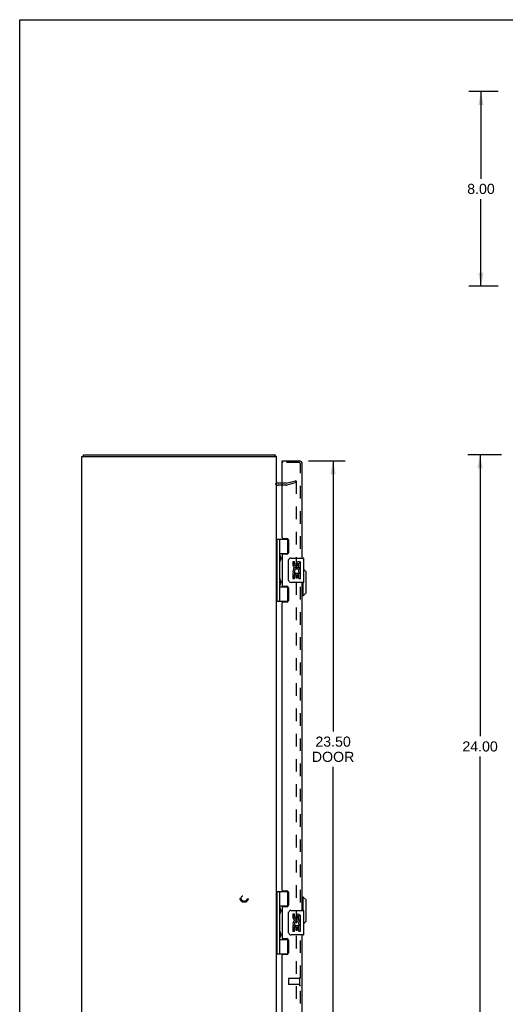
# Model space of a CAD drawing. Header units: inches. Extents: x 0 to 94.4, y 0 to 61.1.
# Tile 2 of 4: x 0 to 20, y 20.6 to 61.1. Entities that reach past the tile are written whole.
import ezdxf

# ---------------------------------------------------------------- set-up
doc = ezdxf.new("R2010")
doc.units = ezdxf.units.IN
doc.header["$LTSCALE"] = 5.194444
doc.header["$MEASUREMENT"] = 0
doc.linetypes.add('HIDDEN', pattern=[0.2, 0.1, -0.1])
doc.layers.get('0').update_dxf_attribs({"linetype": 'CONTINUOUS'})
for name, color, linetype in [('DEFAULT_2', 8, 'HIDDEN'), ('DIMENSIONS', 7, 'CONTINUOUS'), ('DOOR_ASSEMBLY', 7, 'CONTINUOUS')]:
    doc.layers.add(name, color=color, linetype=linetype)
doc.styles.get("Standard").update_dxf_attribs({"font": 'arial.ttf'})
doc.dimstyles.new('DIMSTYLE_1', dxfattribs={"dimtxt": 0.416667, "dimasz": 0.555556, "dimexe": 0.09, "dimexo": 0.07, "dimgap": 0.0375, "dimtad": 0, "dimtih": 1, "dimtoh": 1, "dimzin": 4, "dimdsep": 46, "dimtxsty": 'Standard', "dimblk": '_FILLED', "dimblk1": '_FILLED', "dimblk2": '_FILLED', "dimcen": 0.09, "dimadec": 3, "dimazin": 1, "dimtfac": 1, "dimtdec": 3, "dimtofl": 0, "dimtmove": 0, "dimatfit": 3, "dimldrblk": '_FILLED', "dimfxl": 0, "dimtolj": 1, "dimtzin": 4, "dimarcsym": 0})

# ---------------------------------------------------------------- blocks, each defined once
blk = doc.blocks.new('_FILLED')
at = {"color": 0, "linetype": 'ByBlock'}
blk.add_solid([(0, 0), (-1, 0.2), (-1, -0.2)], dxfattribs=at)
blk = doc.blocks.new('*D2')
at = {"layer": 'DIMENSIONS', "color": 2, "linetype": 'Continuous'}
for p, q in [((19.825, 43.214), (18.444, 43.214)), ((18.944, 43.214), (18.944, 31.63)), ((18.944, 19.214), (18.944, 30.797)), ((19.825, 19.214), (18.444, 19.214))]:
    blk.add_line(p, q, dxfattribs=at)
at = {"layer": 'DIMENSIONS', "color": 2, "linetype": 'Continuous', "xscale": 0.5555555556, "yscale": 0.5555555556, "zscale": 0.5555555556}
for p, rotation in [((18.944, 43.214), 90), ((18.944, 19.214), 270)]:
    blk.add_blockref('_FILLED', p, dxfattribs=dict(at, rotation=rotation))
at = {"layer": 'DIMENSIONS', "color": 2, "linetype": 'Continuous', "insert": (18.944, 31.422), "char_height": 0.4167, "width": 1.45601, "attachment_point": 2, "line_spacing_factor": 0.9}
blk.add_mtext('24.00', dxfattribs=at)
blk = doc.blocks.new('*D3')
at = {"layer": 'DIMENSIONS', "color": 2, "linetype": 'Continuous'}
for p, q in [((19.682, 58.151), (18.481, 58.151)), ((18.981, 58.151), (18.981, 54.567)), ((18.981, 50.151), (18.981, 53.734)), ((19.682, 50.151), (18.481, 50.151))]:
    blk.add_line(p, q, dxfattribs=at)
at = {"layer": 'DIMENSIONS', "color": 2, "linetype": 'Continuous', "xscale": 0.5555555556, "yscale": 0.5555555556, "zscale": 0.5555555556}
for p, rotation in [((18.981, 58.151), 90), ((18.981, 50.151), 270)]:
    blk.add_blockref('_FILLED', p, dxfattribs=dict(at, rotation=rotation))
at = {"layer": 'DIMENSIONS', "color": 2, "linetype": 'Continuous', "insert": (18.981, 54.359), "char_height": 0.4167, "width": 1.13228, "attachment_point": 2, "line_spacing_factor": 0.9}
blk.add_mtext('8.00', dxfattribs=at)
blk = doc.blocks.new('*D4')
at = {"layer": 'DIMENSIONS', "color": 2, "linetype": 'Continuous'}
for p, q in [((11.884, 42.964), (13.396, 42.964)), ((12.896, 42.964), (12.896, 31.827)), ((12.896, 19.464), (12.896, 30.369)), ((11.884, 19.464), (13.396, 19.464))]:
    blk.add_line(p, q, dxfattribs=at)
at = {"layer": 'DIMENSIONS', "color": 2, "linetype": 'Continuous', "xscale": 0.5555555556, "yscale": 0.5555555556, "zscale": 0.5555555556}
for p, rotation in [((12.896, 42.964), 90), ((12.896, 19.464), 270)]:
    blk.add_blockref('_FILLED', p, dxfattribs=dict(at, rotation=rotation))
at = {"layer": 'DIMENSIONS', "color": 2, "linetype": 'Continuous', "insert": (12.896, 31.619), "char_height": 0.4167, "width": 1.74411, "attachment_point": 2, "line_spacing_factor": 0.9}
blk.add_mtext('23.50\\PDOOR', dxfattribs=at)

msp = doc.modelspace()

# ---------------------------------------------------------------- linework, layer by layer
at = {"color": 7, "linetype": 'Continuous'}
for p, q in [((0, 0), (0, 61.111)), ((0, 61.111), (94.444, 61.111)), ((2.625, 43.139), (2.625, 43.214))]:
    msp.add_line(p, q, dxfattribs=at)
at = {"color": 3, "linetype": 'Continuous'}
for p, q in [((2.562, 19.289), (2.562, 43.139)), ((2.562, 43.139), (10.562, 43.139)), ((2.625, 43.214), (10.499, 43.214)), ((10.511, 43.19), (10.509, 43.197)), ((10.562, 19.289), (10.562, 43.139)), ((10.805, 42.039), (10.632, 42.039))]:
    msp.add_line(p, q, dxfattribs=at)
for points in [[(10.509, 43.197), (10.508, 43.199), (10.508, 43.201), (10.507, 43.203), (10.507, 43.205), (10.506, 43.207), (10.505, 43.208), (10.505, 43.209), (10.504, 43.21), (10.503, 43.211), (10.503, 43.212), (10.502, 43.213), (10.501, 43.213), (10.5, 43.213), (10.5, 43.214), (10.499, 43.214)], [(10.52, 43.171), (10.519, 43.172), (10.518, 43.173), (10.517, 43.175), (10.516, 43.177), (10.515, 43.179), (10.514, 43.181), (10.513, 43.183), (10.512, 43.186), (10.512, 43.188), (10.511, 43.19)]]:
    msp.add_lwpolyline(points, dxfattribs=at)
for centre, radius, start, end in [((10.417, 43.069), 0.145, 28.8737, 44.6014), ((10.632, 42.109), 0.07, 180, 270)]:
    msp.add_arc(centre, radius, start, end, dxfattribs=at)
at = {"layer": 'DEFAULT_2', "color": 8, "linetype": 'HIDDEN'}
for p, q in [((10.971, 42.04), (11.355, 42.143)), ((11.355, 42.143), (11.374, 42.071)), ((10.96, 41.964), (10.632, 41.964)), ((10.96, 42.039), (10.805, 42.039)), ((11.374, 42.071), (10.99, 41.968)), ((11.374, 42.123), (11.374, 20.305))]:
    msp.add_line(p, q, dxfattribs=at)
for points in [[(11.36, 42.138), (11.359, 42.138), (11.358, 42.137), (11.356, 42.137)], [(11.363, 42.137), (11.362, 42.137), (11.361, 42.138), (11.36, 42.138)], [(11.363, 42.137), (11.365, 42.137), (11.366, 42.136), (11.367, 42.135), (11.369, 42.134), (11.37, 42.133), (11.371, 42.132), (11.372, 42.131), (11.372, 42.13), (11.373, 42.128), (11.374, 42.127), (11.374, 42.126), (11.374, 42.124), (11.374, 42.123)]]:
    msp.add_lwpolyline(points, dxfattribs=at)
for radius in [0.164, 0.124]:
    msp.add_circle((9.237, 24.964), radius, dxfattribs=at)
for centre, radius, start, end in [((10.632, 42.109), 0.145, 218.7549, 270), ((10.96, 42.079), 0.04, 270, 285), ((10.96, 42.079), 0.115, 270, 285)]:
    msp.add_arc(centre, radius, start, end, dxfattribs=at)
at = {"layer": 'DOOR_ASSEMBLY', "color": 7, "linetype": 'Continuous'}
for p, q in [((10.805, 42.889), (10.805, 42.964)), ((10.82, 42.889), (10.805, 42.889)), ((10.562, 39.743), (11.046, 39.743)), ((10.601, 37.184), (10.601, 39.743)), ((10.7, 39.046), (10.7, 39.743)), ((11.015, 39.743), (11.015, 39.153)), ((10.7, 39.153), (11.046, 39.153)), ((10.714, 39.046), (10.716, 39.043)), ((10.716, 39.043), (10.723, 39.026)), ((10.716, 39.027), (10.716, 39.026)), ((10.716, 38.885), (10.716, 39.026)), ((10.723, 38.887), (10.721, 38.881)), ((10.723, 39.026), (10.724, 39.022)), ((10.725, 38.892), (10.723, 38.887)), ((10.724, 39.022), (10.726, 39.018)), ((10.727, 38.896), (10.725, 38.892)), ((10.728, 38.9), (10.727, 38.896)), ((10.988, 39.144), (10.988, 39.121)), ((10.988, 39.144), (11.04, 39.144)), ((11.165, 38.964), (11.675, 38.964)), ((11.69, 37.979), (11.69, 38.949)), ((10.7, 38.062), (10.7, 38.865)), ((10.714, 38.864), (10.713, 38.861)), ((10.715, 38.867), (10.714, 38.864)), ((10.718, 38.875), (10.715, 38.867)), ((10.716, 38.885), (10.716, 38.885)), ((10.721, 38.881), (10.718, 38.875)), ((11.065, 38.064), (11.065, 38.864)), ((11.24, 38.81), (11.24, 38.673)), ((11.303, 38.81), (11.24, 38.81)), ((11.303, 38.673), (11.303, 38.81)), ((11.368, 38.736), (11.368, 38.667)), ((11.429, 38.673), (11.429, 38.715)), ((11.492, 38.579), (11.492, 38.715)), ((11.492, 38.579), (11.552, 38.579)), ((11.552, 38.579), (11.552, 38.736)), ((11.787, 38.396), (11.69, 38.494)), ((11.24, 38.348), (11.24, 38.118)), ((11.258, 38.348), (11.24, 38.348)), ((11.24, 38.118), (11.303, 38.118)), ((11.293, 38.348), (11.32, 38.367)), ((11.293, 38.348), (11.552, 38.348)), ((11.303, 38.118), (11.303, 38.285)), ((11.303, 38.285), (11.368, 38.285)), ((11.368, 38.285), (11.368, 38.149)), ((11.368, 38.149), (11.429, 38.149)), ((11.429, 38.149), (11.429, 38.285)), ((11.429, 38.285), (11.492, 38.285)), ((11.484, 38.384), (11.541, 38.359)), ((11.492, 38.118), (11.492, 38.285)), ((11.492, 38.118), (11.552, 38.118)), ((11.552, 38.395), (11.552, 38.448)), ((11.552, 38.118), (11.552, 38.348)), ((11.787, 37.53), (11.787, 38.396)), ((10.7, 37.184), (10.7, 37.881)), ((10.7, 37.775), (11.046, 37.775)), ((10.714, 37.879), (10.713, 37.877)), ((10.714, 38.062), (10.716, 38.058)), ((10.715, 37.883), (10.714, 37.879)), ((10.718, 37.891), (10.715, 37.883)), ((10.716, 38.058), (10.723, 38.042)), ((10.716, 38.043), (10.716, 38.042)), ((10.716, 37.901), (10.716, 38.042)), ((10.716, 37.901), (10.716, 37.901)), ((10.721, 37.897), (10.718, 37.891)), ((10.723, 37.903), (10.721, 37.897)), ((10.723, 38.042), (10.724, 38.038)), ((10.725, 37.907), (10.723, 37.903)), ((10.724, 38.038), (10.726, 38.034)), ((10.727, 37.912), (10.725, 37.907)), ((10.728, 37.916), (10.727, 37.912)), ((10.988, 37.806), (10.988, 37.784)), ((11.04, 37.784), (10.988, 37.784)), ((11.015, 37.775), (11.015, 37.184)), ((11.675, 37.964), (11.165, 37.964)), ((11.669, 37.412), (11.669, 37.964)), ((11.669, 37.412), (11.63, 37.412)), ((11.787, 37.53), (11.669, 37.412)), ((10.562, 37.184), (11.046, 37.184)), ((10.562, 25.243), (11.046, 25.243)), ((10.601, 22.684), (10.601, 25.243)), ((10.7, 24.546), (10.7, 25.243)), ((11.015, 25.243), (11.015, 24.653)), ((11.669, 25.014), (11.63, 25.014)), ((11.787, 24.896), (11.669, 25.014)), ((11.669, 24.464), (11.669, 25.014)), ((11.787, 24.03), (11.787, 24.896)), ((10.7, 24.653), (11.046, 24.653)), ((10.7, 23.562), (10.7, 24.365)), ((10.714, 24.364), (10.713, 24.361)), ((10.714, 24.546), (10.716, 24.543)), ((10.715, 24.367), (10.714, 24.364)), ((10.718, 24.375), (10.715, 24.367)), ((10.716, 24.543), (10.723, 24.526)), ((10.716, 24.527), (10.716, 24.526)), ((10.716, 24.526), (10.716, 24.386)), ((10.716, 24.386), (10.716, 24.385)), ((10.716, 24.385), (10.716, 24.385)), ((10.721, 24.381), (10.718, 24.375)), ((10.723, 24.387), (10.721, 24.381)), ((10.723, 24.526), (10.724, 24.522)), ((10.725, 24.392), (10.723, 24.387)), ((10.724, 24.522), (10.726, 24.518)), ((10.727, 24.396), (10.725, 24.392)), ((10.728, 24.4), (10.727, 24.396)), ((10.988, 24.644), (11.04, 24.644)), ((10.988, 24.644), (10.988, 24.621)), ((11.065, 23.564), (11.065, 24.364)), ((11.165, 24.464), (11.675, 24.464)), ((11.303, 24.31), (11.24, 24.31)), ((11.24, 24.31), (11.24, 24.173)), ((11.303, 24.173), (11.303, 24.31)), ((11.69, 23.479), (11.69, 24.449)), ((11.368, 24.236), (11.368, 24.167)), ((11.429, 24.173), (11.429, 24.215)), ((11.492, 24.079), (11.492, 24.215)), ((11.492, 24.079), (11.552, 24.079)), ((11.552, 24.079), (11.552, 24.236)), ((11.552, 23.895), (11.552, 23.948)), ((11.787, 24.03), (11.69, 23.933)), ((10.714, 23.562), (10.716, 23.558)), ((10.716, 23.558), (10.723, 23.542)), ((10.716, 23.543), (10.716, 23.542)), ((10.716, 23.542), (10.716, 23.402)), ((10.723, 23.542), (10.724, 23.538)), ((10.724, 23.538), (10.726, 23.534)), ((11.258, 23.848), (11.24, 23.848)), ((11.24, 23.848), (11.24, 23.618)), ((11.24, 23.618), (11.303, 23.618)), ((11.293, 23.848), (11.32, 23.867)), ((11.293, 23.848), (11.552, 23.848)), ((11.303, 23.785), (11.368, 23.785)), ((11.303, 23.618), (11.303, 23.785)), ((11.368, 23.785), (11.368, 23.649)), ((11.368, 23.649), (11.429, 23.649)), ((11.429, 23.785), (11.492, 23.785)), ((11.429, 23.649), (11.429, 23.785)), ((11.484, 23.884), (11.541, 23.859)), ((11.492, 23.618), (11.492, 23.785)), ((11.492, 23.618), (11.552, 23.618)), ((11.552, 23.618), (11.552, 23.848)), ((10.7, 22.684), (10.7, 23.381)), ((10.7, 23.275), (11.046, 23.275)), ((10.714, 23.379), (10.713, 23.377)), ((10.715, 23.383), (10.714, 23.379)), ((10.718, 23.391), (10.715, 23.383)), ((10.716, 23.402), (10.716, 23.401)), ((10.716, 23.401), (10.716, 23.401)), ((10.723, 23.401), (10.718, 23.391)), ((10.724, 23.405), (10.723, 23.401)), ((10.726, 23.409), (10.724, 23.405)), ((10.728, 23.414), (10.726, 23.409)), ((10.988, 23.306), (10.988, 23.284)), ((11.04, 23.284), (10.988, 23.284)), ((11.015, 23.275), (11.015, 22.684)), ((11.675, 23.464), (11.165, 23.464)), ((10.562, 22.684), (11.046, 22.684))]:
    msp.add_line(p, q, dxfattribs=at)
at = {"layer": 'DOOR_ASSEMBLY', "color": 3, "linetype": 'Continuous'}
for p, q in [((10.805, 42.964), (11.495, 42.964)), ((10.805, 39.805), (10.805, 42.874)), ((11.63, 38.964), (11.63, 42.829)), ((10.836, 39.774), (10.992, 39.774)), ((11.055, 39.711), (11.055, 39.184)), ((10.805, 39.09), (10.805, 37.837)), ((10.992, 39.121), (10.836, 39.121)), ((10.836, 37.806), (10.992, 37.806)), ((11.055, 37.743), (11.055, 37.216)), ((11.63, 24.464), (11.63, 37.964)), ((10.805, 25.305), (10.805, 37.122)), ((10.992, 37.153), (10.836, 37.153)), ((10.836, 25.274), (10.992, 25.274)), ((11.055, 25.211), (11.055, 24.684)), ((10.805, 24.59), (10.805, 23.337)), ((10.992, 24.621), (10.836, 24.621)), ((10.836, 23.306), (10.992, 23.306)), ((11.055, 23.243), (11.055, 22.716)), ((11.63, 19.599), (11.63, 23.464)), ((10.805, 19.554), (10.805, 22.622)), ((10.992, 22.653), (10.836, 22.653))]:
    msp.add_line(p, q, dxfattribs=at)
at = {"layer": 'DOOR_ASSEMBLY', "color": 8, "linetype": 'HIDDEN'}
for p, q in [((11.495, 42.889), (10.82, 42.889)), ((11.555, 19.599), (11.555, 42.829)), ((11.055, 21.653), (11.055, 21.425)), ((11.512, 21.663), (11.065, 21.663)), ((11.512, 21.681), (11.512, 21.397)), ((11.512, 21.415), (11.065, 21.415))]:
    msp.add_line(p, q, dxfattribs=at)
at = {"layer": 'DOOR_ASSEMBLY', "color": 7, "linetype": 'Continuous'}
for points in [[(10.7, 39.101), (10.7, 39.101), (10.7, 39.1), (10.7, 39.099), (10.7, 39.098), (10.7, 39.097), (10.7, 39.096), (10.7, 39.095), (10.7, 39.094), (10.7, 39.093), (10.7, 39.092), (10.701, 39.09), (10.701, 39.089), (10.701, 39.088), (10.701, 39.087), (10.701, 39.086), (10.702, 39.085), (10.702, 39.083), (10.702, 39.082), (10.703, 39.081), (10.703, 39.08), (10.703, 39.078), (10.704, 39.077), (10.704, 39.076), (10.704, 39.074), (10.705, 39.073), (10.705, 39.071), (10.706, 39.07), (10.706, 39.068), (10.707, 39.067), (10.707, 39.065), (10.708, 39.064)], [(10.713, 39.051), (10.713, 39.05), (10.714, 39.046)], [(10.726, 39.018), (10.728, 39.014), (10.728, 39.012), (10.729, 39.01), (10.73, 39.008), (10.731, 39.006), (10.731, 39.004), (10.732, 39.002), (10.733, 39), (10.733, 38.998), (10.734, 38.996), (10.734, 38.994), (10.735, 38.993), (10.736, 38.991), (10.736, 38.989), (10.736, 38.988), (10.737, 38.986), (10.737, 38.984), (10.738, 38.983), (10.738, 38.981), (10.738, 38.98), (10.739, 38.978), (10.739, 38.977), (10.739, 38.975), (10.74, 38.974), (10.74, 38.973), (10.74, 38.971), (10.74, 38.97), (10.74, 38.969), (10.74, 38.967), (10.741, 38.966), (10.741, 38.965), (10.741, 38.963), (10.741, 38.962), (10.741, 38.961), (10.741, 38.96), (10.741, 38.958), (10.741, 38.957), (10.741, 38.956), (10.741, 38.955), (10.741, 38.953), (10.741, 38.952), (10.741, 38.951), (10.741, 38.95), (10.741, 38.948), (10.741, 38.947), (10.741, 38.946), (10.74, 38.944), (10.74, 38.943), (10.74, 38.942), (10.74, 38.94), (10.74, 38.939), (10.74, 38.938), (10.739, 38.936), (10.739, 38.935), (10.739, 38.933), (10.738, 38.932), (10.738, 38.93), (10.738, 38.929), (10.737, 38.927), (10.737, 38.926), (10.736, 38.924), (10.736, 38.923), (10.736, 38.921), (10.735, 38.919), (10.734, 38.917), (10.734, 38.916), (10.733, 38.914), (10.733, 38.912), (10.732, 38.91), (10.731, 38.908), (10.731, 38.906), (10.73, 38.904), (10.729, 38.902), (10.728, 38.9)], [(11.065, 38.864), (11.065, 38.87), (11.066, 38.876), (11.067, 38.882), (11.068, 38.888), (11.069, 38.894), (11.071, 38.9)], [(10.708, 38.848), (10.707, 38.846), (10.707, 38.845), (10.706, 38.843), (10.706, 38.842), (10.705, 38.84), (10.705, 38.839), (10.704, 38.838), (10.704, 38.836), (10.704, 38.835), (10.703, 38.833), (10.703, 38.832), (10.703, 38.831), (10.702, 38.83), (10.702, 38.828), (10.702, 38.827), (10.701, 38.826), (10.701, 38.825), (10.701, 38.824), (10.701, 38.822), (10.701, 38.821), (10.7, 38.82), (10.7, 38.819), (10.7, 38.818), (10.7, 38.817), (10.7, 38.816), (10.7, 38.815), (10.7, 38.814), (10.7, 38.813), (10.7, 38.812), (10.7, 38.811), (10.7, 38.81)], [(10.7, 38.117), (10.7, 38.116), (10.7, 38.115), (10.7, 38.114), (10.7, 38.113), (10.7, 38.112), (10.7, 38.111), (10.7, 38.11), (10.7, 38.109), (10.7, 38.108), (10.7, 38.107), (10.701, 38.106), (10.701, 38.105), (10.701, 38.104), (10.701, 38.103), (10.701, 38.102), (10.702, 38.1), (10.702, 38.099), (10.702, 38.098), (10.703, 38.097), (10.703, 38.095), (10.703, 38.094), (10.704, 38.093), (10.704, 38.091), (10.704, 38.09), (10.705, 38.088), (10.705, 38.087), (10.706, 38.086), (10.706, 38.084), (10.707, 38.083), (10.707, 38.081), (10.708, 38.08)], [(10.708, 37.864), (10.707, 37.862), (10.707, 37.861), (10.706, 37.859), (10.706, 37.858), (10.705, 37.856), (10.705, 37.855), (10.704, 37.853), (10.704, 37.852), (10.704, 37.851), (10.703, 37.849), (10.703, 37.848), (10.703, 37.847), (10.702, 37.845), (10.702, 37.844), (10.702, 37.843), (10.701, 37.842), (10.701, 37.84), (10.701, 37.839), (10.701, 37.838), (10.701, 37.837), (10.7, 37.836), (10.7, 37.835), (10.7, 37.834), (10.7, 37.833), (10.7, 37.832), (10.7, 37.831), (10.7, 37.83), (10.7, 37.829), (10.7, 37.828), (10.7, 37.827), (10.7, 37.826)], [(10.713, 38.067), (10.713, 38.066), (10.714, 38.062)], [(10.726, 38.034), (10.728, 38.03), (10.728, 38.028), (10.729, 38.026), (10.73, 38.023), (10.731, 38.021), (10.731, 38.019), (10.732, 38.018), (10.733, 38.016), (10.733, 38.014), (10.734, 38.012), (10.734, 38.01), (10.735, 38.008), (10.736, 38.007), (10.736, 38.005), (10.736, 38.003), (10.737, 38.002), (10.737, 38), (10.738, 37.998), (10.738, 37.997), (10.738, 37.995), (10.739, 37.994), (10.739, 37.993), (10.739, 37.991), (10.74, 37.99), (10.74, 37.988), (10.74, 37.987), (10.74, 37.986), (10.74, 37.984), (10.74, 37.983), (10.741, 37.982), (10.741, 37.98), (10.741, 37.979), (10.741, 37.978), (10.741, 37.977), (10.741, 37.975), (10.741, 37.974), (10.741, 37.973), (10.741, 37.972), (10.741, 37.97), (10.741, 37.969), (10.741, 37.968), (10.741, 37.967), (10.741, 37.965), (10.741, 37.964), (10.741, 37.963), (10.741, 37.962), (10.74, 37.96), (10.74, 37.959), (10.74, 37.958), (10.74, 37.956), (10.74, 37.955), (10.74, 37.953), (10.739, 37.952), (10.739, 37.951), (10.739, 37.949), (10.738, 37.948), (10.738, 37.946), (10.738, 37.945), (10.737, 37.943), (10.737, 37.942), (10.736, 37.94), (10.736, 37.938), (10.736, 37.937), (10.735, 37.935), (10.734, 37.933), (10.734, 37.931), (10.733, 37.929), (10.733, 37.928), (10.732, 37.926), (10.731, 37.924), (10.731, 37.922), (10.73, 37.92), (10.729, 37.918), (10.728, 37.916)], [(11.071, 38.028), (11.069, 38.033), (11.068, 38.039), (11.067, 38.045), (11.066, 38.051), (11.065, 38.057), (11.065, 38.064)], [(10.7, 24.601), (10.7, 24.601), (10.7, 24.6), (10.7, 24.599), (10.7, 24.598), (10.7, 24.597), (10.7, 24.596), (10.7, 24.595), (10.7, 24.594), (10.7, 24.593), (10.7, 24.592), (10.701, 24.59), (10.701, 24.589), (10.701, 24.588), (10.701, 24.587), (10.701, 24.586), (10.702, 24.585), (10.702, 24.583), (10.702, 24.582), (10.703, 24.581), (10.703, 24.58), (10.703, 24.578), (10.704, 24.577), (10.704, 24.576), (10.704, 24.574), (10.705, 24.573), (10.705, 24.571), (10.706, 24.57), (10.706, 24.568), (10.707, 24.567), (10.707, 24.565), (10.708, 24.564)], [(10.708, 24.348), (10.707, 24.346), (10.707, 24.345), (10.706, 24.343), (10.706, 24.342), (10.705, 24.34), (10.705, 24.339), (10.704, 24.338), (10.704, 24.336), (10.704, 24.335), (10.703, 24.333), (10.703, 24.332), (10.703, 24.331), (10.702, 24.33), (10.702, 24.328), (10.702, 24.327), (10.701, 24.326), (10.701, 24.325), (10.701, 24.324), (10.701, 24.322), (10.701, 24.321), (10.7, 24.32), (10.7, 24.319), (10.7, 24.318), (10.7, 24.317), (10.7, 24.316), (10.7, 24.315), (10.7, 24.314), (10.7, 24.313), (10.7, 24.312), (10.7, 24.311), (10.7, 24.31)], [(10.713, 24.551), (10.713, 24.55), (10.714, 24.546)], [(10.726, 24.518), (10.728, 24.514), (10.728, 24.512), (10.729, 24.51), (10.73, 24.508), (10.731, 24.506), (10.731, 24.504), (10.732, 24.502), (10.733, 24.5), (10.733, 24.498), (10.734, 24.496), (10.734, 24.494), (10.735, 24.493), (10.736, 24.491), (10.736, 24.489), (10.736, 24.488), (10.737, 24.486), (10.737, 24.484), (10.738, 24.483), (10.738, 24.481), (10.738, 24.48), (10.739, 24.478), (10.739, 24.477), (10.739, 24.475), (10.74, 24.474), (10.74, 24.473), (10.74, 24.471), (10.74, 24.47), (10.74, 24.469), (10.74, 24.467), (10.741, 24.466), (10.741, 24.465), (10.741, 24.463), (10.741, 24.462), (10.741, 24.461), (10.741, 24.46), (10.741, 24.458), (10.741, 24.457), (10.741, 24.456), (10.741, 24.455), (10.741, 24.453), (10.741, 24.452), (10.741, 24.451), (10.741, 24.45), (10.741, 24.448), (10.741, 24.447), (10.741, 24.446), (10.74, 24.444), (10.74, 24.443), (10.74, 24.442), (10.74, 24.44), (10.74, 24.439), (10.74, 24.438), (10.739, 24.436), (10.739, 24.435), (10.739, 24.433), (10.738, 24.432), (10.738, 24.43), (10.738, 24.429), (10.737, 24.427), (10.737, 24.426), (10.736, 24.424), (10.736, 24.423), (10.736, 24.421), (10.735, 24.419), (10.734, 24.417), (10.734, 24.416), (10.733, 24.414), (10.733, 24.412), (10.732, 24.41), (10.731, 24.408), (10.731, 24.406), (10.73, 24.404), (10.729, 24.402), (10.728, 24.4)], [(11.065, 24.364), (11.065, 24.37), (11.066, 24.376), (11.067, 24.382), (11.068, 24.388), (11.069, 24.394), (11.071, 24.4)], [(10.7, 23.617), (10.7, 23.616), (10.7, 23.615), (10.7, 23.614), (10.7, 23.613), (10.7, 23.612), (10.7, 23.611), (10.7, 23.61), (10.7, 23.609), (10.7, 23.608), (10.7, 23.607), (10.701, 23.606), (10.701, 23.605), (10.701, 23.604), (10.701, 23.603), (10.701, 23.602), (10.702, 23.6), (10.702, 23.599), (10.702, 23.598), (10.703, 23.597), (10.703, 23.595), (10.703, 23.594), (10.704, 23.593), (10.704, 23.591), (10.704, 23.59), (10.705, 23.588), (10.705, 23.587), (10.706, 23.586), (10.706, 23.584), (10.707, 23.583), (10.707, 23.581), (10.708, 23.58)], [(10.713, 23.567), (10.713, 23.566), (10.714, 23.562)], [(10.726, 23.534), (10.728, 23.53), (10.728, 23.528), (10.729, 23.526), (10.73, 23.523), (10.731, 23.521), (10.731, 23.519), (10.732, 23.518), (10.733, 23.516), (10.733, 23.514), (10.734, 23.512), (10.734, 23.51), (10.735, 23.508), (10.736, 23.507), (10.736, 23.505), (10.736, 23.503), (10.737, 23.502), (10.737, 23.5), (10.738, 23.498), (10.738, 23.497), (10.738, 23.495), (10.739, 23.494), (10.739, 23.493), (10.739, 23.491), (10.74, 23.49), (10.74, 23.488), (10.74, 23.487), (10.74, 23.486), (10.74, 23.484), (10.74, 23.483), (10.741, 23.482), (10.741, 23.48), (10.741, 23.479), (10.741, 23.478), (10.741, 23.477), (10.741, 23.475), (10.741, 23.474), (10.741, 23.473), (10.741, 23.472), (10.741, 23.47), (10.741, 23.469), (10.741, 23.468), (10.741, 23.467), (10.741, 23.465), (10.741, 23.464), (10.741, 23.463), (10.741, 23.462), (10.74, 23.46), (10.74, 23.459), (10.74, 23.458), (10.74, 23.456), (10.74, 23.455), (10.74, 23.453), (10.739, 23.452), (10.739, 23.451), (10.739, 23.449), (10.738, 23.448), (10.738, 23.446), (10.738, 23.445), (10.737, 23.443), (10.737, 23.442), (10.736, 23.44), (10.736, 23.438), (10.736, 23.437), (10.735, 23.435), (10.734, 23.433), (10.734, 23.431), (10.733, 23.429), (10.733, 23.428), (10.732, 23.426), (10.731, 23.424), (10.731, 23.422), (10.73, 23.42), (10.729, 23.418), (10.728, 23.416), (10.728, 23.414)], [(11.071, 23.528), (11.069, 23.533), (11.068, 23.539), (11.067, 23.545), (11.066, 23.551), (11.065, 23.557), (11.065, 23.564)], [(10.708, 23.364), (10.707, 23.362), (10.707, 23.361), (10.706, 23.359), (10.706, 23.358), (10.705, 23.356), (10.705, 23.355), (10.704, 23.353), (10.704, 23.352), (10.704, 23.351), (10.703, 23.349), (10.703, 23.348), (10.703, 23.347), (10.702, 23.345), (10.702, 23.344), (10.702, 23.343), (10.701, 23.342), (10.701, 23.34), (10.701, 23.339), (10.701, 23.338), (10.701, 23.337), (10.7, 23.336), (10.7, 23.335), (10.7, 23.334), (10.7, 23.333), (10.7, 23.332), (10.7, 23.331), (10.7, 23.33), (10.7, 23.329), (10.7, 23.328), (10.7, 23.327), (10.7, 23.326)]]:
    msp.add_lwpolyline(points, dxfattribs=at)
at = {"layer": 'DOOR_ASSEMBLY', "color": 3, "linetype": 'Continuous'}
for centre, radius, start, end in [((11.495, 42.829), 0.135, 0, 90), ((10.82, 42.874), 0.015, 90, 180), ((10.836, 39.805), 0.031, 180, 270), ((10.992, 39.711), 0.063, 0, 90), ((10.836, 39.09), 0.031, 90, 180), ((10.992, 39.184), 0.063, 270, 360), ((10.836, 37.837), 0.031, 180, 270), ((10.992, 37.743), 0.063, 0, 90), ((10.836, 37.122), 0.031, 90, 180), ((10.992, 37.216), 0.063, 270, 360), ((10.836, 25.305), 0.031, 180, 270), ((10.992, 25.211), 0.063, 0, 90), ((10.836, 24.59), 0.031, 90, 180), ((10.992, 24.684), 0.063, 270, 360), ((10.836, 23.337), 0.031, 180, 270), ((10.992, 23.243), 0.063, 0, 90), ((10.992, 22.716), 0.063, 270, 360), ((10.836, 22.622), 0.031, 90, 180)]:
    msp.add_arc(centre, radius, start, end, dxfattribs=at)
at = {"layer": 'DOOR_ASSEMBLY', "color": 8, "linetype": 'HIDDEN'}
for centre, radius, start, end in [((11.495, 42.829), 0.06, 0, 90), ((11.065, 21.653), 0.01, 90, 180), ((11.533, 21.681), 0.0215, 0, 180), ((11.065, 21.425), 0.01, 180, 270), ((11.533, 21.397), 0.0215, 180, 360)]:
    msp.add_arc(centre, radius, start, end, dxfattribs=at)
at = {"layer": 'DOOR_ASSEMBLY', "color": 7, "linetype": 'Continuous'}
for centre, radius, start, end in [((10.626, 39.026), 0.09, 0.672, 35.4682), ((11.165, 38.864), 0.1, 90, 158.8004), ((11.675, 38.949), 0.015, 0, 90), ((10.626, 38.886), 0.09, 324.5318, 359.328), ((11.334, 38.673), 0.0943, 180, 360), ((11.397, 38.422), 0.157, 9.7031, 161.8791), ((11.334, 38.673), 0.0314, 180, 261.2295), ((11.397, 38.422), 0.0943, 336.5966, 215.1122), ((11.334, 38.678), 0.0362, 263.4285, 341.7628), ((11.46, 38.715), 0.0943, 71.7267, 167.4338), ((11.46, 38.715), 0.0314, 0, 180.0485), ((11.46, 38.715), 0.0943, 12.5402, 71.701), ((10.626, 38.042), 0.09, 0.672, 35.4682), ((11.394, 38.422), 0.154, 161.4199, 206.1963), ((11.397, 38.422), 0.157, 205.737, 207.8532), ((11.397, 38.422), 0.157, 336.5966, 350.2969), ((10.626, 37.902), 0.09, 324.5318, 359.328), ((11.165, 38.064), 0.1, 201.205, 270), ((11.675, 37.979), 0.015, 270, 360), ((10.626, 24.526), 0.09, 0.672, 35.4682), ((10.626, 24.386), 0.09, 324.5318, 359.328), ((11.165, 24.364), 0.1, 90, 158.8004), ((11.46, 24.215), 0.0943, 71.7267, 167.4338), ((11.46, 24.215), 0.0943, 12.5402, 71.701), ((11.675, 24.449), 0.015, 0, 90), ((11.334, 24.173), 0.0943, 180, 360), ((11.394, 23.922), 0.154, 161.4199, 206.1963), ((11.397, 23.922), 0.157, 9.7031, 161.8791), ((11.334, 24.173), 0.0314, 180, 261.2295), ((11.397, 23.922), 0.0943, 336.5966, 215.1122), ((11.334, 24.178), 0.0362, 263.4285, 341.7628), ((11.46, 24.215), 0.0314, 0, 180.0485), ((10.626, 23.542), 0.09, 0.672, 35.4682), ((11.165, 23.564), 0.1, 201.205, 270), ((11.397, 23.922), 0.157, 205.737, 207.8532), ((11.397, 23.922), 0.157, 336.5966, 350.2969), ((10.626, 23.402), 0.09, 324.5318, 359.328), ((11.675, 23.479), 0.015, 270, 360)]:
    msp.add_arc(centre, radius, start, end, dxfattribs=at)
for centre in [(10.794, 38.956), (10.794, 37.972), (10.794, 24.456), (10.794, 23.472)]:
    msp.add_ellipse(centre, major_axis=(0, 0.188), ratio=0.57735, start_param=1.066602, end_param=2.074991, dxfattribs=at)

# ---------------------------------------------------------------- dimensions: what is measured, and where the dimension line sits
at = {"layer": 'DIMENSIONS', "color": 2, "linetype": 'Continuous'}
for base, p1, p2, picture, middle in [((18.981, 50.151), (19.752, 58.151), (19.752, 50.151), '*D3', (18.979, 54.148)), ((18.944, 19.214), (19.895, 43.214), (19.895, 19.214), '*D2', (18.939, 31.211))]:
    dim = msp.add_linear_dim(base=base, p1=p1, p2=p2, angle=270, dimstyle='DIMSTYLE_1', dxfattribs=at)
    dim.commit()
    dim.dimension.update_dxf_attribs({"geometry": picture, "text_midpoint": middle, "dimtype": 160})
dim = msp.add_linear_dim(base=(12.896, 19.464), p1=(11.814, 42.964), p2=(11.814, 19.464), angle=270, text='<>\\PDOOR', dimstyle='DIMSTYLE_1', dxfattribs=at)
dim.commit()
dim.dimension.update_dxf_attribs({"geometry": '*D4', "text_midpoint": (12.896, 31.098), "dimtype": 160})

doc.saveas('drawing.dxf')
